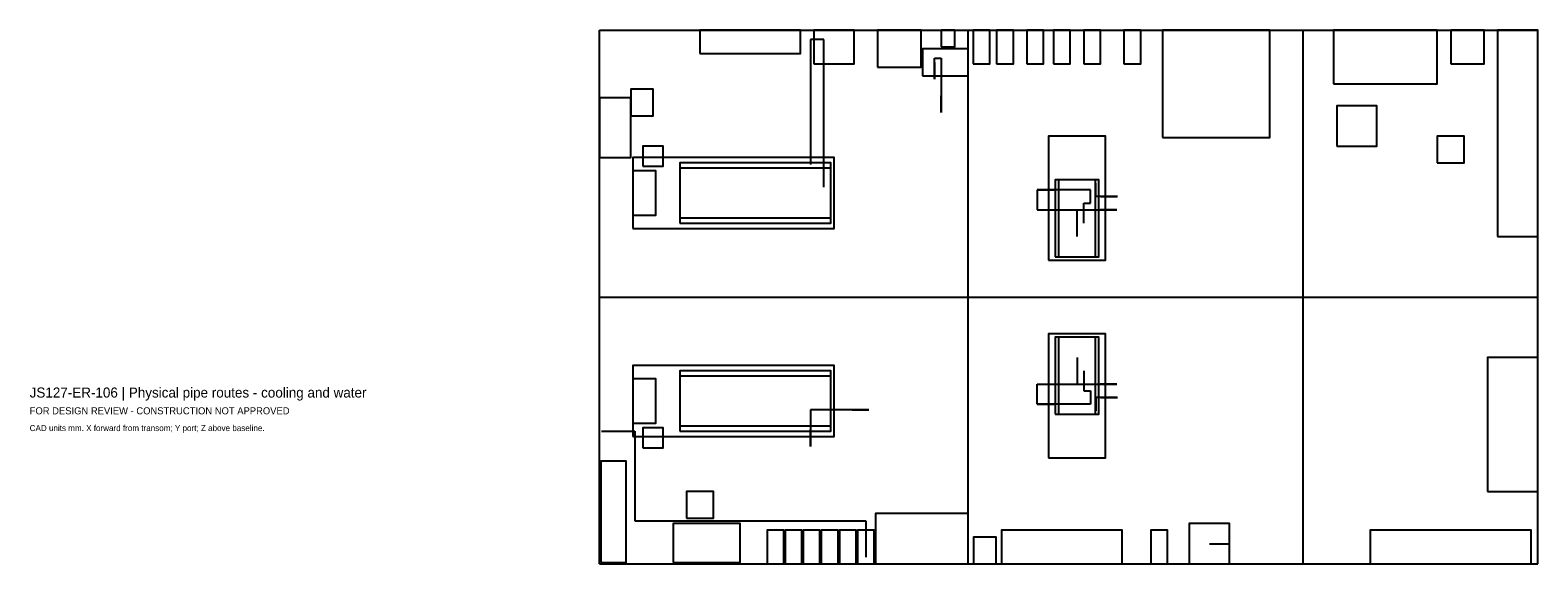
# Model space of a CAD drawing. Header units: millimetres. Extents: x 7 to 22500, y -3980 to 3980.
import ezdxf

# ---------------------------------------------------------------- set-up
doc = ezdxf.new("R2010")
doc.units = ezdxf.units.MM
for name, color, linetype in [('ANNOTATION', 7, 'Continuous'), ('CENTERLINE', 8, 'Continuous'), ('EQUIPMENT', 3, 'Continuous'), ('GEOMETRY', 7, 'Continuous'), ('PIPING', 4, 'Continuous')]:
    doc.layers.add(name, color=color, linetype=linetype)

msp = doc.modelspace()

# ---------------------------------------------------------------- linework, layer by layer
at = {"layer": 'CENTERLINE'}
msp.add_line((8500, 0), (22500, 0), dxfattribs=at)
at = {"layer": 'EQUIPMENT'}
for points in [[(10000, 3630), (11500, 3630), (11500, 3980), (10000, 3980)], [(11700, 3480), (12300, 3480), (12300, 3980), (11700, 3980)], [(12650, 3430), (13300, 3430), (13300, 3980), (12650, 3980)], [(13600, 3730), (13800, 3730), (13800, 3980), (13600, 3980)], [(14075, 3480), (14325, 3480), (14325, 3980), (14075, 3980)], [(14425, 3480), (14675, 3480), (14675, 3980), (14425, 3980)], [(14875, 3480), (15125, 3480), (15125, 3980), (14875, 3980)], [(15275, 3480), (15525, 3480), (15525, 3980), (15275, 3980)], [(15725, 3480), (15975, 3480), (15975, 3980), (15725, 3980)], [(16325, 3480), (16575, 3480), (16575, 3980), (16325, 3980)], [(16900, 2380), (18500, 2380), (18500, 3980), (16900, 3980)], [(19450, 3180), (21000, 3180), (21000, 3980), (19450, 3980)], [(21200, 3480), (21700, 3480), (21700, 3980), (21200, 3980)], [(21900, 900), (22500, 900), (22500, 3980), (21900, 3980)], [(13320, 3300), (14000, 3300), (14000, 3700), (13320, 3700)], [(8500, 2080), (8970, 2080), (8970, 2970), (8500, 2970)], [(8970, 2700), (9300, 2700), (9300, 3100), (8970, 3100)], [(19500, 2250), (20100, 2250), (20100, 2850), (19500, 2850)], [(9150, 1950), (9450, 1950), (9450, 2250), (9150, 2250)], [(15200, 550), (16050, 550), (16050, 2400), (15200, 2400)], [(21000, 2000), (21400, 2000), (21400, 2400), (21000, 2400)], [(9000, 1020), (12000, 1020), (12000, 2080), (9000, 2080)], [(9000, 1220), (9340, 1220), (9340, 1880), (9000, 1880)], [(9700, 1100), (11950, 1100), (11950, 2000), (9700, 2000)], [(9700, 1180), (11950, 1180), (11950, 1920), (9700, 1920)], [(15300, 600), (15950, 600), (15950, 1750), (15300, 1750)], [(15350, 600), (15900, 600), (15900, 1750), (15350, 1750)], [(15200, -2400), (16050, -2400), (16050, -550), (15200, -550)], [(15300, -1750), (15950, -1750), (15950, -600), (15300, -600)], [(15350, -1750), (15900, -1750), (15900, -600), (15350, -600)], [(9000, -2080), (12000, -2080), (12000, -1020), (9000, -1020)], [(9700, -2000), (11950, -2000), (11950, -1100), (9700, -1100)], [(21750, -2900), (22500, -2900), (22500, -900), (21750, -900)], [(9000, -1880), (9340, -1880), (9340, -1220), (9000, -1220)], [(9700, -1920), (11950, -1920), (11950, -1180), (9700, -1180)], [(9150, -2250), (9450, -2250), (9450, -1950), (9150, -1950)], [(8520, -3960), (8900, -3960), (8900, -2450), (8520, -2450)], [(9800, -3300), (10200, -3300), (10200, -2900), (9800, -2900)], [(12620, -3980), (14000, -3980), (14000, -3230), (12620, -3230)], [(9600, -3960), (10600, -3960), (10600, -3380), (9600, -3380)], [(11000, -3980), (11250, -3980), (11250, -3480), (11000, -3480)], [(11270, -3980), (11520, -3980), (11520, -3480), (11270, -3480)], [(11540, -3980), (11790, -3980), (11790, -3480), (11540, -3480)], [(11810, -3980), (12060, -3980), (12060, -3480), (11810, -3480)], [(12080, -3980), (12330, -3980), (12330, -3480), (12080, -3480)], [(12350, -3980), (12600, -3980), (12600, -3480), (12350, -3480)], [(14080, -3980), (14420, -3980), (14420, -3580), (14080, -3580)], [(14500, -3980), (16300, -3980), (16300, -3480), (14500, -3480)], [(16725, -3980), (16975, -3980), (16975, -3480), (16725, -3480)], [(17300, -3980), (17900, -3980), (17900, -3380), (17300, -3380)], [(20000, -3980), (22400, -3980), (22400, -3480), (20000, -3480)]]:
    msp.add_lwpolyline(points, close=True, dxfattribs=at)
at = {"layer": 'GEOMETRY'}
for p, q in [((8500, 3980), (14000, 3980)), ((8500, -3980), (8500, 3980)), ((14000, 3980), (19000, 3980)), ((14000, -3980), (14000, 3980)), ((19000, 3980), (22500, 3980)), ((19000, -3980), (19000, 3980)), ((22500, -3980), (22500, 3980)), ((8500, -3980), (14000, -3980)), ((14000, -3980), (19000, -3980)), ((19000, -3980), (22500, -3980))]:
    msp.add_line(p, q, dxfattribs=at)
at = {"layer": 'PIPING'}
for p, q in [((11850, 3840), (11650, 3840)), ((11650, 3840), (11650, 2228)), ((11850, 1640), (11850, 3840)), ((13500, 3250), (13500, 3560)), ((13500, 3560), (13600, 3560)), ((13500, 3500), (13500, 3250)), ((13600, 3560), (13600, 2750)), ((13500, 3250), (13500, 3250)), ((13600, 2750), (13600, 3000)), ((13600, 2750), (13600, 2750)), ((11650, 2228), (11650, 2228)), ((11650, 2228), (11650, 1978)), ((11850, 1640), (11850, 1640)), ((11850, 1640), (11850, 1640)), ((15825, 1600), (15030, 1600)), ((15030, 1600), (15030, 1600)), ((15030, 1600), (15280, 1600)), ((15280, 1600), (15030, 1600)), ((15030, 1600), (15030, 1600)), ((15030, 1600), (15030, 1300)), ((15825, 1400), (15825, 1600)), ((15905, 1500), (15905, 1700)), ((15905, 1700), (15905, 1700)), ((15905, 1700), (15905, 1700)), ((15725, 1100), (15725, 1400)), ((15725, 1400), (15825, 1400)), ((15825, 1400), (15825, 1400)), ((15825, 1400), (15825, 1400)), ((15825, 1400), (15825, 1400)), ((16230, 1500), (15905, 1500)), ((15980, 1500), (16230, 1500)), ((16230, 1500), (16230, 1500)), ((15030, 1300), (16220, 1300)), ((15625, 900), (15625, 1300)), ((15625, 1300), (16220, 1300)), ((16220, 1300), (15970, 1300)), ((16220, 1300), (15970, 1300)), ((16220, 1300), (16220, 1300)), ((16220, 1300), (16220, 1300)), ((15625, 900), (15625, 900)), ((15625, 900), (15625, 900)), ((15725, 1100), (15725, 1100)), ((15725, 1100), (15725, 1100)), ((15625, -900), (15625, -900)), ((15625, -900), (15625, -900)), ((15625, -900), (15625, -1300)), ((15725, -1100), (15725, -1100)), ((15725, -1100), (15725, -1100)), ((15725, -1100), (15725, -1400)), ((15030, -1600), (15030, -1300)), ((15030, -1300), (16220, -1300)), ((15625, -1300), (16220, -1300)), ((16220, -1300), (15970, -1300)), ((16220, -1300), (15970, -1300)), ((16220, -1300), (16220, -1300)), ((16220, -1300), (16220, -1300)), ((15725, -1400), (15825, -1400)), ((15825, -1400), (15825, -1400)), ((15825, -1400), (15825, -1400)), ((15825, -1400), (15825, -1400)), ((15825, -1400), (15825, -1600)), ((16230, -1500), (15905, -1500)), ((15905, -1500), (15905, -1700)), ((15980, -1500), (16230, -1500)), ((16230, -1500), (16230, -1500)), ((12520, -1685), (11650, -1685)), ((11650, -1685), (11650, -2228)), ((12270, -1685), (12520, -1685)), ((12520, -1685), (12520, -1685)), ((15825, -1600), (15030, -1600)), ((15030, -1600), (15030, -1600)), ((15030, -1600), (15280, -1600)), ((15280, -1600), (15030, -1600)), ((15030, -1600), (15030, -1600)), ((15905, -1700), (15905, -1700)), ((15905, -1700), (15905, -1700)), ((8530, -2000), (9030, -2000)), ((9030, -2000), (9030, -2000)), ((9030, -2000), (9030, -3340)), ((11650, -2228), (11650, -1978)), ((11650, -2228), (11650, -2228)), ((9030, -3340), (12475, -3340)), ((12475, -3340), (12475, -3880)), ((17600, -3680), (17600, -3680)), ((17600, -3680), (17600, -3680)), ((17600, -3680), (17900, -3680)), ((17900, -3680), (17900, -3680)), ((12475, -3880), (12475, -3880)), ((12475, -3880), (12475, -3880))]:
    msp.add_line(p, q, dxfattribs=at)

# ---------------------------------------------------------------- texts
at = {"layer": 'ANNOTATION'}
for s, height, p in [('JS127-ER-106 | Physical pipe routes - cooling and water', 150, (0, -1500)), ('FOR DESIGN REVIEW - CONSTRUCTION NOT APPROVED', 105, (0, -1750)), ('CAD units mm. X forward from transom; Y port; Z above baseline.', 90, (0, -2000))]:
    msp.add_text(s, height=height, dxfattribs=at).set_placement(p)

doc.saveas('drawing.dxf')
